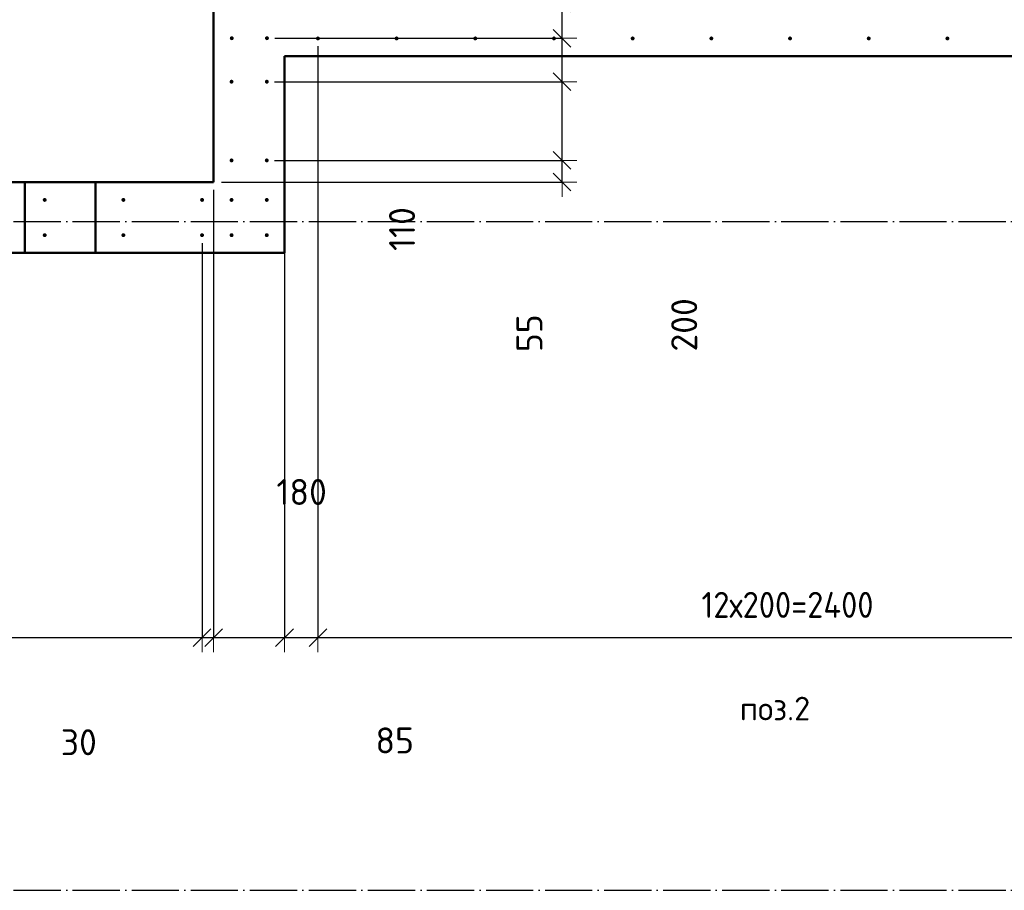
# Model space of a CAD drawing. Header units: millimetres. Extents: x 9402 to 69898, y -2829 to 22870.
# Tile 64 of 69: x 57487 to 59990, y 6700 to 8913. Entities that reach past the tile are written whole.
import ezdxf

# ---------------------------------------------------------------- set-up
doc = ezdxf.new("R2010")
doc.units = ezdxf.units.MM
doc.header["$PDMODE"] = 65
for name, pattern in [('______11', [150, 120, -15, 0, -15]), ('______5', [330, 240, -30, 30, -30]), ('________', [0])]:
    doc.linetypes.add(name, pattern=pattern)
for name, color, linetype, lineweight in [('Standard', 7, 'Continuous', 25), ('Арм.стержн. вертикальными 1', 22, 'Continuous', 35), ('Размерная линия_ общее', 7, 'Continuous', 13)]:
    doc.layers.add(name, color=color, linetype=linetype, lineweight=lineweight)
doc.layers.add('Осевая линия_ общее', color=7, linetype='______5', lineweight=13, true_color=0xa0a0a0)
doc.styles.add('ISOCPEUR', font='ISOCPEUR')
doc.dimstyles.new('DIMSTYLE_11', dxfattribs={"dimtxt": 66, "dimasz": 75, "dimexe": 0, "dimexo": 0, "dimgap": 33, "dimtad": 0, "dimdec": 0, "dimrnd": 5, "dimzin": 12, "dimdsep": 46, "dimtxsty": 'ISOCPEUR', "dimblk1": 'ALL_ML_STRICH', "dimblk2": 'ALL_ML_STRICH', "dimsah": 1, "dimcen": 0, "dimclrd": 7, "dimclre": 256, "dimclrt": 7, "dimadec": 0, "dimazin": 0, "dimtfac": 1, "dimtdec": 0, "dimtix": 1, "dimtmove": 2, "dimatfit": 3, "dimfxl": 0, "dimtvp": 1.2, "dimtzin": 0, "dimlwd": 0, "dimlwe": -3, "dimarcsym": 0})
doc.dimstyles.new('DIMSTYLE_15', dxfattribs={"dimtxt": 66, "dimasz": 75, "dimexe": 0, "dimexo": 0, "dimgap": 33, "dimtad": 0, "dimdec": 0, "dimrnd": 5, "dimzin": 12, "dimdsep": 46, "dimtxsty": 'ISOCPEUR', "dimblk1": 'ALL_ML_STRICH', "dimblk2": 'ALL_ML_STRICH', "dimsah": 1, "dimcen": 0, "dimclrd": 7, "dimclre": 256, "dimclrt": 7, "dimadec": 0, "dimazin": 0, "dimtfac": 1, "dimtdec": 0, "dimtix": 1, "dimtmove": 2, "dimatfit": 3, "dimfxl": 0, "dimtzin": 0, "dimlwd": 0, "dimlwe": -3, "dimarcsym": 0})
doc.dimstyles.new('DIMSTYLE_4', dxfattribs={"dimtxt": 66, "dimasz": 75, "dimexe": 0, "dimexo": 0, "dimgap": 33, "dimtad": 2, "dimdec": 0, "dimrnd": 5, "dimzin": 12, "dimdsep": 46, "dimtxsty": 'ISOCPEUR', "dimblk1": 'ALL_ML_STRICH', "dimblk2": 'ALL_ML_STRICH', "dimsah": 1, "dimcen": 0, "dimclrd": 7, "dimclre": 256, "dimclrt": 7, "dimadec": 0, "dimazin": 0, "dimtfac": 1, "dimtdec": 0, "dimtix": 1, "dimtmove": 2, "dimatfit": 3, "dimfxl": 0, "dimtvp": 1.2, "dimtzin": 0, "dimlwd": 0, "dimlwe": -3, "dimarcsym": 0})
doc.dimstyles.new('DIMSTYLE_5', dxfattribs={"dimtxt": 66, "dimasz": 75, "dimexe": 0, "dimexo": 0, "dimgap": 33, "dimtad": 2, "dimdec": 0, "dimrnd": 5, "dimzin": 12, "dimdsep": 46, "dimtxsty": 'ISOCPEUR', "dimblk1": 'ALL_ML_STRICH', "dimblk2": 'ALL_ML_STRICH', "dimsah": 1, "dimcen": 0, "dimclrd": 7, "dimclre": 256, "dimclrt": 7, "dimadec": 0, "dimazin": 0, "dimtfac": 1, "dimtdec": 0, "dimtix": 1, "dimtmove": 2, "dimatfit": 3, "dimfxl": 0, "dimtzin": 0, "dimlwd": 0, "dimlwe": -3, "dimarcsym": 0})

# ---------------------------------------------------------------- blocks, each defined once
blk = doc.blocks.new('ALL_ML_STRICH')
at = {"color": 0, "linetype": 'ByBlock', "lineweight": -2}
for p, q in [((0, -0.5), (0, 0.5)), ((-1, 0), (0.5, 0)), ((-0.3, -0.3), (0.3, 0.3))]:
    blk.add_line(p, q, dxfattribs=at)
blk = doc.blocks.new('*D196')
at = {"layer": 'DEFPOINTS', "color": 7, "linetype": 'Continuous', "lineweight": 13, "transparency": 33554687}
for p in [(56350.5, 8365), (57950.5, 8365), (56350.5, 7342.4)]:
    blk.add_point(p, dxfattribs=at)
at = {"layer": 'Размерная линия_ общее', "color": 253, "linetype": 'Continuous', "lineweight": -2, "true_color": 0xa0a0a0, "transparency": 33554687}
for p, q in [((56350.5, 8345), (56350.5, 7342.4)), ((57950.5, 8345), (57950.5, 7342.4))]:
    blk.add_line(p, q, dxfattribs=at)
at = {"layer": 'Размерная линия_ общее', "color": 7, "linetype": 'Continuous', "lineweight": -2, "transparency": 33554687}
blk.add_line((56350.5, 7342.4), (57950.5, 7342.4), dxfattribs=at)
at = {"layer": 'Размерная линия_ общее', "color": 7, "linetype": 'Continuous', "lineweight": 13, "transparency": 33554687, "xscale": 75, "yscale": 75, "zscale": 75, "rotation": 180}
blk.add_blockref('ALL_ML_STRICH', (56350.5, 7342.4), dxfattribs=at)
at = {"layer": 'Размерная линия_ общее', "color": 7, "linetype": 'Continuous', "lineweight": 13, "transparency": 33554687, "xscale": 75, "yscale": 75, "zscale": 75}
blk.add_blockref('ALL_ML_STRICH', (57950.5, 7342.4), dxfattribs=at)
at = {"layer": 'Размерная линия_ общее', "color": 7, "linetype": 'Continuous', "lineweight": 13, "transparency": 33554687, "insert": (56949.5, 7458.4), "char_height": 66, "width": 3.3, "attachment_point": 1, "line_spacing_factor": 0.60241, "style": 'ISOCPEUR'}
blk.add_mtext('\\W0.91;8х200=1600', dxfattribs=at)
blk = doc.blocks.new('*D197')
at = {"layer": 'DEFPOINTS', "color": 7, "linetype": 'Continuous', "lineweight": 13, "transparency": 33554687}
for p in [(57980, 8500), (57950.5, 8365), (57950.5, 7342.4)]:
    blk.add_point(p, dxfattribs=at)
at = {"layer": 'Размерная линия_ общее', "color": 253, "linetype": 'Continuous', "lineweight": -2, "true_color": 0xa0a0a0, "transparency": 33554687}
for p, q in [((57980, 8480), (57980, 7342.4)), ((57950.5, 8345), (57950.5, 7342.4))]:
    blk.add_line(p, q, dxfattribs=at)
at = {"layer": 'Размерная линия_ общее', "color": 7, "linetype": 'Continuous', "lineweight": -2, "transparency": 33554687}
blk.add_line((57950.5, 7342.4), (57980, 7342.4), dxfattribs=at)
at = {"layer": 'Размерная линия_ общее', "color": 7, "linetype": 'Continuous', "lineweight": 13, "transparency": 33554687, "xscale": 75, "yscale": 75, "zscale": 75}
blk.add_blockref('ALL_ML_STRICH', (57980, 7342.4), dxfattribs=at)
at = {"layer": 'Размерная линия_ общее', "color": 7, "linetype": 'Continuous', "lineweight": 13, "transparency": 33554687, "xscale": 75, "yscale": 75, "zscale": 75, "rotation": 180}
blk.add_blockref('ALL_ML_STRICH', (57950.5, 7342.4), dxfattribs=at)
at = {"layer": 'Размерная линия_ общее', "color": 7, "linetype": 'Continuous', "lineweight": 13, "transparency": 33554687, "insert": (57637.2, 7076.3), "char_height": 66, "width": 132, "attachment_point": 5, "style": 'ISOCPEUR'}
blk.add_mtext('\\A1;{30}', dxfattribs=at)
blk = doc.blocks.new('*D198')
at = {"layer": 'DEFPOINTS', "color": 7, "linetype": 'Continuous', "lineweight": 13, "transparency": 33554687}
for p in [(58160, 8820), (57980, 8500), (57980, 7342.4)]:
    blk.add_point(p, dxfattribs=at)
at = {"layer": 'Размерная линия_ общее', "color": 253, "linetype": 'Continuous', "lineweight": -2, "true_color": 0xa0a0a0, "transparency": 33554687}
for p, q in [((58160, 8800), (58160, 7342.4)), ((57980, 8480), (57980, 7342.4))]:
    blk.add_line(p, q, dxfattribs=at)
at = {"layer": 'Размерная линия_ общее', "color": 7, "linetype": 'Continuous', "lineweight": -2, "transparency": 33554687}
blk.add_line((57980, 7342.4), (58160, 7342.4), dxfattribs=at)
at = {"layer": 'Размерная линия_ общее', "color": 7, "linetype": 'Continuous', "lineweight": 13, "transparency": 33554687, "xscale": 75, "yscale": 75, "zscale": 75, "rotation": 180}
blk.add_blockref('ALL_ML_STRICH', (57980, 7342.4), dxfattribs=at)
at = {"layer": 'Размерная линия_ общее', "color": 7, "linetype": 'Continuous', "lineweight": 13, "transparency": 33554687, "xscale": 75, "yscale": 75, "zscale": 75}
blk.add_blockref('ALL_ML_STRICH', (58160, 7342.4), dxfattribs=at)
at = {"layer": 'Размерная линия_ общее', "color": 7, "linetype": 'Continuous', "lineweight": 13, "transparency": 33554687, "insert": (58203.6, 7712.3), "char_height": 66, "width": 198, "attachment_point": 5, "style": 'ISOCPEUR'}
blk.add_mtext('\\A1;{180}', dxfattribs=at)
blk = doc.blocks.new('*D199')
at = {"layer": 'DEFPOINTS', "color": 7, "linetype": 'Continuous', "lineweight": 13, "transparency": 33554687}
for p in [(58245, 8865), (58160, 8820), (58160, 7342.4)]:
    blk.add_point(p, dxfattribs=at)
at = {"layer": 'Размерная линия_ общее', "color": 253, "linetype": 'Continuous', "lineweight": -2, "true_color": 0xa0a0a0, "transparency": 33554687}
for p, q in [((58245, 8845), (58245, 7342.4)), ((58160, 8800), (58160, 7342.4))]:
    blk.add_line(p, q, dxfattribs=at)
at = {"layer": 'Размерная линия_ общее', "color": 7, "linetype": 'Continuous', "lineweight": -2, "transparency": 33554687}
blk.add_line((58160, 7342.4), (58245, 7342.4), dxfattribs=at)
at = {"layer": 'Размерная линия_ общее', "color": 7, "linetype": 'Continuous', "lineweight": 13, "transparency": 33554687, "xscale": 75, "yscale": 75, "zscale": 75, "rotation": 180}
blk.add_blockref('ALL_ML_STRICH', (58160, 7342.4), dxfattribs=at)
at = {"layer": 'Размерная линия_ общее', "color": 7, "linetype": 'Continuous', "lineweight": 13, "transparency": 33554687, "xscale": 75, "yscale": 75, "zscale": 75}
blk.add_blockref('ALL_ML_STRICH', (58245, 7342.4), dxfattribs=at)
at = {"layer": 'Размерная линия_ общее', "color": 7, "linetype": 'Continuous', "lineweight": 13, "transparency": 33554687, "insert": (58440.2, 7080.9), "char_height": 66, "width": 132, "attachment_point": 5, "style": 'ISOCPEUR'}
blk.add_mtext('\\A1;{85}', dxfattribs=at)
blk = doc.blocks.new('*D200')
at = {"layer": 'DEFPOINTS', "color": 7, "linetype": 'Continuous', "lineweight": 13, "transparency": 33554687}
for p in [(58245, 8865), (60645, 8865), (58245, 7342.4)]:
    blk.add_point(p, dxfattribs=at)
at = {"layer": 'Размерная линия_ общее', "color": 253, "linetype": 'Continuous', "lineweight": -2, "true_color": 0xa0a0a0, "transparency": 33554687}
for p, q in [((58245, 8845), (58245, 7342.4)), ((60645, 8845), (60645, 7342.4))]:
    blk.add_line(p, q, dxfattribs=at)
at = {"layer": 'Размерная линия_ общее', "color": 7, "linetype": 'Continuous', "lineweight": -2, "transparency": 33554687}
blk.add_line((58245, 7342.4), (60645, 7342.4), dxfattribs=at)
at = {"layer": 'Размерная линия_ общее', "color": 7, "linetype": 'Continuous', "lineweight": 13, "transparency": 33554687, "xscale": 75, "yscale": 75, "zscale": 75, "rotation": 180}
blk.add_blockref('ALL_ML_STRICH', (58245, 7342.4), dxfattribs=at)
at = {"layer": 'Размерная линия_ общее', "color": 7, "linetype": 'Continuous', "lineweight": 13, "transparency": 33554687, "xscale": 75, "yscale": 75, "zscale": 75}
blk.add_blockref('ALL_ML_STRICH', (60645, 7342.4), dxfattribs=at)
at = {"layer": 'Размерная линия_ общее', "color": 7, "linetype": 'Continuous', "lineweight": 13, "transparency": 33554687, "insert": (59220, 7458.4), "char_height": 66, "width": 3.3, "attachment_point": 1, "line_spacing_factor": 0.60241, "style": 'ISOCPEUR'}
blk.add_mtext('\\W0.91;12х200=2400', dxfattribs=at)
blk = doc.blocks.new('*D285')
at = {"layer": 'DEFPOINTS', "color": 7, "linetype": 'Continuous', "lineweight": 13, "transparency": 33554687}
for p in [(58115, 8555), (57980, 8500), (58865.5, 8500)]:
    blk.add_point(p, dxfattribs=at)
at = {"layer": 'Размерная линия_ общее', "color": 253, "linetype": 'Continuous', "lineweight": -2, "true_color": 0xa0a0a0, "transparency": 33554687}
for p, q in [((58135, 8555), (58865.5, 8555)), ((58000, 8500), (58865.5, 8500))]:
    blk.add_line(p, q, dxfattribs=at)
at = {"layer": 'Размерная линия_ общее', "color": 7, "linetype": 'Continuous', "lineweight": -2, "transparency": 33554687}
blk.add_line((58865.5, 8500), (58865.5, 8555), dxfattribs=at)
at = {"layer": 'Размерная линия_ общее', "color": 7, "linetype": 'Continuous', "lineweight": 13, "transparency": 33554687, "xscale": 75, "yscale": 75, "zscale": 75}
for p, rotation in [((58865.5, 8555), 90), ((58865.5, 8500), 270)]:
    blk.add_blockref('ALL_ML_STRICH', p, dxfattribs=dict(at, rotation=rotation))
at = {"layer": 'Размерная линия_ общее', "color": 7, "linetype": 'Continuous', "lineweight": 13, "transparency": 33554687, "insert": (58782.6, 8115.7), "char_height": 66, "width": 132, "attachment_point": 5, "rotation": 90, "style": 'ISOCPEUR'}
blk.add_mtext('\\A1;{55}', dxfattribs=at)
blk = doc.blocks.new('*D286')
at = {"layer": 'DEFPOINTS', "color": 7, "linetype": 'Continuous', "lineweight": 13, "transparency": 33554687}
for p in [(58115, 8755), (58115, 8555), (58865.5, 8555)]:
    blk.add_point(p, dxfattribs=at)
at = {"layer": 'Размерная линия_ общее', "color": 253, "linetype": 'Continuous', "lineweight": -2, "true_color": 0xa0a0a0, "transparency": 33554687}
for p, q in [((58135, 8755), (58865.5, 8755)), ((58135, 8555), (58865.5, 8555))]:
    blk.add_line(p, q, dxfattribs=at)
at = {"layer": 'Размерная линия_ общее', "color": 7, "linetype": 'Continuous', "lineweight": -2, "transparency": 33554687}
blk.add_line((58865.5, 8555), (58865.5, 8755), dxfattribs=at)
at = {"layer": 'Размерная линия_ общее', "color": 7, "linetype": 'Continuous', "lineweight": 13, "transparency": 33554687, "xscale": 75, "yscale": 75, "zscale": 75}
for p, rotation in [((58865.5, 8755), 90), ((58865.5, 8555), 270)]:
    blk.add_blockref('ALL_ML_STRICH', p, dxfattribs=dict(at, rotation=rotation))
at = {"layer": 'Размерная линия_ общее', "color": 7, "linetype": 'Continuous', "lineweight": 13, "transparency": 33554687, "insert": (59176, 8137), "char_height": 66, "width": 198, "attachment_point": 5, "rotation": 90, "style": 'ISOCPEUR'}
blk.add_mtext('\\A1;{200}', dxfattribs=at)
blk = doc.blocks.new('*D287')
at = {"layer": 'DEFPOINTS', "color": 7, "linetype": 'Continuous', "lineweight": 13, "transparency": 33554687}
for p in [(58115.5, 8865.5), (58115, 8755), (58865.5, 8755)]:
    blk.add_point(p, dxfattribs=at)
at = {"layer": 'Размерная линия_ общее', "color": 253, "linetype": 'Continuous', "lineweight": -2, "true_color": 0xa0a0a0, "transparency": 33554687}
for p, q in [((58135.5, 8865.5), (58865.5, 8865.5)), ((58135, 8755), (58865.5, 8755))]:
    blk.add_line(p, q, dxfattribs=at)
at = {"layer": 'Размерная линия_ общее', "color": 7, "linetype": 'Continuous', "lineweight": -2, "transparency": 33554687}
blk.add_line((58865.5, 8755), (58865.5, 8865.5), dxfattribs=at)
at = {"layer": 'Размерная линия_ общее', "color": 7, "linetype": 'Continuous', "lineweight": 13, "transparency": 33554687, "xscale": 75, "yscale": 75, "zscale": 75}
for p, rotation in [((58865.5, 8865.5), 90), ((58865.5, 8755), 270)]:
    blk.add_blockref('ALL_ML_STRICH', p, dxfattribs=dict(at, rotation=rotation))
at = {"layer": 'Размерная линия_ общее', "color": 7, "linetype": 'Continuous', "lineweight": 13, "transparency": 33554687, "insert": (58458.8, 8380.6), "char_height": 66, "width": 198, "attachment_point": 5, "rotation": 90, "style": 'ISOCPEUR'}
blk.add_mtext('\\A1;{110}', dxfattribs=at)
blk = doc.blocks.new('*D288')
at = {"layer": 'DEFPOINTS', "color": 7, "linetype": 'Continuous', "lineweight": 13, "transparency": 33554687}
for p in [(58115.5, 8955), (58115.5, 8865.5), (58865.5, 8865.5)]:
    blk.add_point(p, dxfattribs=at)
at = {"layer": 'Размерная линия_ общее', "color": 253, "linetype": 'Continuous', "lineweight": -2, "true_color": 0xa0a0a0, "transparency": 33554687}
for p, q in [((58135.5, 8955), (58865.5, 8955)), ((58135.5, 8865.5), (58865.5, 8865.5))]:
    blk.add_line(p, q, dxfattribs=at)
at = {"layer": 'Размерная линия_ общее', "color": 7, "linetype": 'Continuous', "lineweight": -2, "transparency": 33554687}
blk.add_line((58865.5, 8865.5), (58865.5, 8955), dxfattribs=at)
at = {"layer": 'Размерная линия_ общее', "color": 7, "linetype": 'Continuous', "lineweight": 13, "transparency": 33554687, "xscale": 75, "yscale": 75, "zscale": 75}
for p, rotation in [((58865.5, 8955), 90), ((58865.5, 8865.5), 270)]:
    blk.add_blockref('ALL_ML_STRICH', p, dxfattribs=dict(at, rotation=rotation))
at = {"layer": 'Размерная линия_ общее', "color": 7, "linetype": 'Continuous', "lineweight": 13, "transparency": 33554687, "insert": (59150.5, 9099.7), "char_height": 66, "width": 132, "attachment_point": 5, "rotation": 90, "style": 'ISOCPEUR'}
blk.add_mtext('\\A1;{90}', dxfattribs=at)

msp = doc.modelspace()

# ---------------------------------------------------------------- hatches: boundary and pattern name
at = {"layer": 'Арм.стержн. вертикальными 1', "linetype": 'Continuous', "lineweight": 50, "transparency": 33554687}
for points in [[(58031, 8865.5), (58030.6, 8867.4), (58029.5, 8869), (58027.9, 8870.1), (58026, 8870.5), (58024.1, 8870.1), (58022.4, 8869), (58021.3, 8867.4), (58021, 8865.5), (58021.3, 8863.6), (58022.4, 8861.9), (58024.1, 8860.8), (58026, 8860.5), (58027.9, 8860.8), (58029.5, 8861.9), (58030.6, 8863.6)], [(58120.5, 8865.5), (58120.1, 8867.4), (58119, 8869), (58117.4, 8870.1), (58115.5, 8870.5), (58113.6, 8870.1), (58112, 8869), (58110.9, 8867.4), (58110.5, 8865.5), (58110.9, 8863.6), (58112, 8861.9), (58113.6, 8860.8), (58115.5, 8860.5), (58117.4, 8860.8), (58119, 8861.9), (58120.1, 8863.6)], [(58250, 8865), (58249.6, 8866.9), (58248.5, 8868.5), (58246.9, 8869.6), (58245, 8870), (58243.1, 8869.6), (58241.5, 8868.5), (58240.4, 8866.9), (58240, 8865), (58240.4, 8863.1), (58241.5, 8861.5), (58243.1, 8860.4), (58245, 8860), (58246.9, 8860.4), (58248.5, 8861.5), (58249.6, 8863.1)], [(58450, 8865), (58449.6, 8866.9), (58448.5, 8868.5), (58446.9, 8869.6), (58445, 8870), (58443.1, 8869.6), (58441.5, 8868.5), (58440.4, 8866.9), (58440, 8865), (58440.4, 8863.1), (58441.5, 8861.5), (58443.1, 8860.4), (58445, 8860), (58446.9, 8860.4), (58448.5, 8861.5), (58449.6, 8863.1)], [(58650, 8865), (58649.6, 8866.9), (58648.5, 8868.5), (58646.9, 8869.6), (58645, 8870), (58643.1, 8869.6), (58641.5, 8868.5), (58640.4, 8866.9), (58640, 8865), (58640.4, 8863.1), (58641.5, 8861.5), (58643.1, 8860.4), (58645, 8860), (58646.9, 8860.4), (58648.5, 8861.5), (58649.6, 8863.1)], [(58850, 8865), (58849.6, 8866.9), (58848.5, 8868.5), (58846.9, 8869.6), (58845, 8870), (58843.1, 8869.6), (58841.5, 8868.5), (58840.4, 8866.9), (58840, 8865), (58840.4, 8863.1), (58841.5, 8861.5), (58843.1, 8860.4), (58845, 8860), (58846.9, 8860.4), (58848.5, 8861.5), (58849.6, 8863.1)], [(59050, 8865), (59049.6, 8866.9), (59048.5, 8868.5), (59046.9, 8869.6), (59045, 8870), (59043.1, 8869.6), (59041.5, 8868.5), (59040.4, 8866.9), (59040, 8865), (59040.4, 8863.1), (59041.5, 8861.5), (59043.1, 8860.4), (59045, 8860), (59046.9, 8860.4), (59048.5, 8861.5), (59049.6, 8863.1)], [(59250, 8865), (59249.6, 8866.9), (59248.5, 8868.5), (59246.9, 8869.6), (59245, 8870), (59243.1, 8869.6), (59241.5, 8868.5), (59240.4, 8866.9), (59240, 8865), (59240.4, 8863.1), (59241.5, 8861.5), (59243.1, 8860.4), (59245, 8860), (59246.9, 8860.4), (59248.5, 8861.5), (59249.6, 8863.1)], [(59450, 8865), (59449.6, 8866.9), (59448.5, 8868.5), (59446.9, 8869.6), (59445, 8870), (59443.1, 8869.6), (59441.5, 8868.5), (59440.4, 8866.9), (59440, 8865), (59440.4, 8863.1), (59441.5, 8861.5), (59443.1, 8860.4), (59445, 8860), (59446.9, 8860.4), (59448.5, 8861.5), (59449.6, 8863.1)], [(59650, 8865), (59649.6, 8866.9), (59648.5, 8868.5), (59646.9, 8869.6), (59645, 8870), (59643.1, 8869.6), (59641.5, 8868.5), (59640.4, 8866.9), (59640, 8865), (59640.4, 8863.1), (59641.5, 8861.5), (59643.1, 8860.4), (59645, 8860), (59646.9, 8860.4), (59648.5, 8861.5), (59649.6, 8863.1)], [(59850, 8865), (59849.6, 8866.9), (59848.5, 8868.5), (59846.9, 8869.6), (59845, 8870), (59843.1, 8869.6), (59841.5, 8868.5), (59840.4, 8866.9), (59840, 8865), (59840.4, 8863.1), (59841.5, 8861.5), (59843.1, 8860.4), (59845, 8860), (59846.9, 8860.4), (59848.5, 8861.5), (59849.6, 8863.1)], [(58030.5, 8755), (58030.1, 8756.9), (58029, 8758.5), (58027.4, 8759.6), (58025.5, 8760), (58023.6, 8759.6), (58022, 8758.5), (58020.9, 8756.9), (58020.5, 8755), (58020.9, 8753.1), (58022, 8751.5), (58023.6, 8750.4), (58025.5, 8750), (58027.4, 8750.4), (58029, 8751.5), (58030.1, 8753.1)], [(58120, 8755), (58119.6, 8756.9), (58118.6, 8758.5), (58116.9, 8759.6), (58115, 8760), (58113.1, 8759.6), (58111.5, 8758.5), (58110.4, 8756.9), (58110, 8755), (58110.4, 8753.1), (58111.5, 8751.5), (58113.1, 8750.4), (58115, 8750), (58116.9, 8750.4), (58118.6, 8751.5), (58119.6, 8753.1)], [(58030.5, 8555), (58030.1, 8556.9), (58029, 8558.5), (58027.4, 8559.6), (58025.5, 8560), (58023.6, 8559.6), (58022, 8558.5), (58020.9, 8556.9), (58020.5, 8555), (58020.9, 8553.1), (58022, 8551.5), (58023.6, 8550.4), (58025.5, 8550), (58027.4, 8550.4), (58029, 8551.5), (58030.1, 8553.1)], [(58120, 8555), (58119.6, 8556.9), (58118.6, 8558.5), (58116.9, 8559.6), (58115, 8560), (58113.1, 8559.6), (58111.5, 8558.5), (58110.4, 8556.9), (58110, 8555), (58110.4, 8553.1), (58111.5, 8551.5), (58113.1, 8550.4), (58115, 8550), (58116.9, 8550.4), (58118.6, 8551.5), (58119.6, 8553.1)], [(57555.5, 8454.5), (57555.1, 8456.4), (57554, 8458), (57552.4, 8459.1), (57550.5, 8459.5), (57548.6, 8459.1), (57547, 8458), (57545.9, 8456.4), (57545.5, 8454.5), (57545.9, 8452.6), (57547, 8451), (57548.6, 8449.9), (57550.5, 8449.5), (57552.4, 8449.9), (57554, 8451), (57555.1, 8452.6)], [(57755.5, 8454.5), (57755.1, 8456.4), (57754, 8458), (57752.4, 8459.1), (57750.5, 8459.5), (57748.6, 8459.1), (57747, 8458), (57745.9, 8456.4), (57745.5, 8454.5), (57745.9, 8452.6), (57747, 8451), (57748.6, 8449.9), (57750.5, 8449.5), (57752.4, 8449.9), (57754, 8451), (57755.1, 8452.6)], [(57955.5, 8454.5), (57955.1, 8456.4), (57954, 8458), (57952.4, 8459.1), (57950.5, 8459.5), (57948.6, 8459.1), (57947, 8458), (57945.9, 8456.4), (57945.5, 8454.5), (57945.9, 8452.6), (57947, 8451), (57948.6, 8449.9), (57950.5, 8449.5), (57952.4, 8449.9), (57954, 8451), (57955.1, 8452.6)], [(58030.5, 8454.5), (58030.1, 8456.4), (58029, 8458), (58027.4, 8459.1), (58025.5, 8459.5), (58023.6, 8459.1), (58021.9, 8458), (58020.8, 8456.4), (58020.5, 8454.5), (58020.8, 8452.6), (58021.9, 8451), (58023.6, 8449.9), (58025.5, 8449.5), (58027.4, 8449.9), (58029, 8451), (58030.1, 8452.6)], [(58120, 8454.5), (58119.6, 8456.4), (58118.5, 8458), (58116.9, 8459.1), (58115, 8459.5), (58113.1, 8459.1), (58111.5, 8458), (58110.4, 8456.4), (58110, 8454.5), (58110.4, 8452.6), (58111.5, 8451), (58113.1, 8449.9), (58115, 8449.5), (58116.9, 8449.9), (58118.5, 8451), (58119.6, 8452.6)], [(57555.5, 8365), (57555.1, 8366.9), (57554, 8368.5), (57552.4, 8369.6), (57550.5, 8370), (57548.6, 8369.6), (57547, 8368.5), (57545.9, 8366.9), (57545.5, 8365), (57545.9, 8363.1), (57547, 8361.4), (57548.6, 8360.4), (57550.5, 8360), (57552.4, 8360.4), (57554, 8361.4), (57555.1, 8363.1)], [(57755.5, 8365), (57755.1, 8366.9), (57754, 8368.5), (57752.4, 8369.6), (57750.5, 8370), (57748.6, 8369.6), (57747, 8368.5), (57745.9, 8366.9), (57745.5, 8365), (57745.9, 8363.1), (57747, 8361.4), (57748.6, 8360.4), (57750.5, 8360), (57752.4, 8360.4), (57754, 8361.4), (57755.1, 8363.1)], [(57955.5, 8365), (57955.1, 8366.9), (57954, 8368.5), (57952.4, 8369.6), (57950.5, 8370), (57948.6, 8369.6), (57947, 8368.5), (57945.9, 8366.9), (57945.5, 8365), (57945.9, 8363.1), (57947, 8361.4), (57948.6, 8360.4), (57950.5, 8360), (57952.4, 8360.4), (57954, 8361.4), (57955.1, 8363.1)], [(58030.5, 8365), (58030.1, 8366.9), (58029, 8368.5), (58027.4, 8369.6), (58025.5, 8370), (58023.6, 8369.6), (58021.9, 8368.5), (58020.8, 8366.9), (58020.5, 8365), (58020.8, 8363.1), (58021.9, 8361.4), (58023.6, 8360.4), (58025.5, 8360), (58027.4, 8360.4), (58029, 8361.4), (58030.1, 8363.1)], [(58120, 8365), (58119.6, 8366.9), (58118.5, 8368.5), (58116.9, 8369.6), (58115, 8370), (58113.1, 8369.6), (58111.5, 8368.5), (58110.4, 8366.9), (58110, 8365), (58110.4, 8363.1), (58111.5, 8361.4), (58113.1, 8360.4), (58115, 8360), (58116.9, 8360.4), (58118.5, 8361.4), (58119.6, 8363.1)]]:
    msp.add_hatch(color=4, dxfattribs=at).paths.add_polyline_path(points)

# ---------------------------------------------------------------- linework, layer by layer
at = {"color": 7, "linetype": 'Continuous', "lineweight": 50, "transparency": 33554687}
for p, q in [((57980, 8500), (57980, 10100)), ((58160, 8820), (58160, 8320)), ((56230, 8500), (57980, 8500)), ((57980, 8320), (56050, 8320)), ((58160, 8320), (57980, 8320))]:
    msp.add_line(p, q, dxfattribs=at)
at = {"color": 7, "linetype": '________', "lineweight": 50, "transparency": 33554687}
for p, q in [((57500, 8500), (57500, 8320)), ((57680, 8320), (57680, 8500))]:
    msp.add_line(p, q, dxfattribs=at)
at = {"layer": 'Standard', "color": 7, "linetype": 'Continuous', "lineweight": 50, "transparency": 33554687}
msp.add_line((60690, 8820), (58160, 8820), dxfattribs=at)
at = {"layer": 'Осевая линия_ общее', "color": 253, "linetype": '______11', "lineweight": -3, "true_color": 0xa0a0a0, "transparency": 33554687}
for p, q in [((25200, 8400), (69714.9, 8400)), ((25200, 6700), (69714.9, 6700))]:
    msp.add_line(p, q, dxfattribs=at)

# ---------------------------------------------------------------- texts
at = {"layer": 'Standard', "color": 7, "linetype": 'Continuous', "lineweight": 13, "transparency": 33554687, "insert": (59317.2, 7161.9), "char_height": 60, "width": 211.154, "attachment_point": 4, "style": 'ISOCPEUR'}
msp.add_mtext('\\A1;{\\fISOCPEUR|i0|b0;\\H60.000000;\\W1.000000;\\C7;поз.2}\\P', dxfattribs=at)

# ---------------------------------------------------------------- dimensions: what is measured, and where the dimension line sits
at = {"layer": 'Размерная линия_ общее', "color": 7, "linetype": 'Continuous', "lineweight": 13, "transparency": 33554687}
for base, p1, p2, dimstyle, picture, middle in [((58865.4703, 8955), (58135.4966, 8865.4687), (58135.4966, 8955), 'DIMSTYLE_11', '*D288', (59150.4974, 9099.7216)), ((58865.4703, 8865.4687), (58135.0282, 8755.0003), (58135.4966, 8865.4687), 'DIMSTYLE_4', '*D287', (58458.7575, 8380.5585)), ((58865.5, 8755), (58135, 8555), (58135, 8755), 'DIMSTYLE_15', '*D286', (59176, 8137)), ((58865.5, 8555), (58000, 8500), (58135, 8555), 'DIMSTYLE_4', '*D285', (58782.6, 8115.7))]:
    dim = msp.add_linear_dim(base=base, p1=p1, p2=p2, angle=90, dimstyle=dimstyle, override={"dimpost": '<>', "dimclrd": 7, "dimclre": 253, "dimclrt": 7, "dimlwd": 0, "dimlwe": 65533}, dxfattribs=at)
    dim.commit()
    dim.dimension.update_dxf_attribs({"geometry": picture, "text_midpoint": middle, "dimtype": 160})
for base, p1, p2, dimstyle, picture, middle in [((58245, 7342.4), (58160, 8800), (58245, 8845), 'DIMSTYLE_11', '*D199', (58440.2, 7080.9)), ((58160, 7342.4), (57980, 8480), (58160, 8800), 'DIMSTYLE_4', '*D198', (58203.6, 7712.3)), ((57980, 7342.4437), (57950.4966, 8344.9721), (57980, 8480), 'DIMSTYLE_11', '*D197', (57637.1862, 7076.3457))]:
    dim = msp.add_linear_dim(base=base, p1=p1, p2=p2, dimstyle=dimstyle, override={"dimpost": '<>', "dimclrd": 7, "dimclre": 253, "dimclrt": 7, "dimlwd": 0, "dimlwe": 65533}, dxfattribs=at)
    dim.commit()
    dim.dimension.update_dxf_attribs({"geometry": picture, "text_midpoint": middle, "dimtype": 160})
for base, p1, p2, text, picture, middle in [((60645, 7342.4), (58245, 8845), (60645, 8845), '\\W0.91;12х200=2400', '*D200', (59445, 7375.4)), ((57950.5, 7342.4), (56350.5, 8345), (57950.5, 8345), '\\W0.91;8х200=1600', '*D196', (57150.5, 7375.4))]:
    dim = msp.add_linear_dim(base=base, p1=p1, p2=p2, text=text, dimstyle='DIMSTYLE_5', override={"dimpost": '<>', "dimclrd": 7, "dimclre": 253, "dimclrt": 7, "dimlwd": 0, "dimlwe": 65533}, dxfattribs=at)
    dim.commit()
    dim.dimension.update_dxf_attribs({"geometry": picture, "text_midpoint": middle, "dimtype": 160})

doc.saveas('drawing.dxf')
